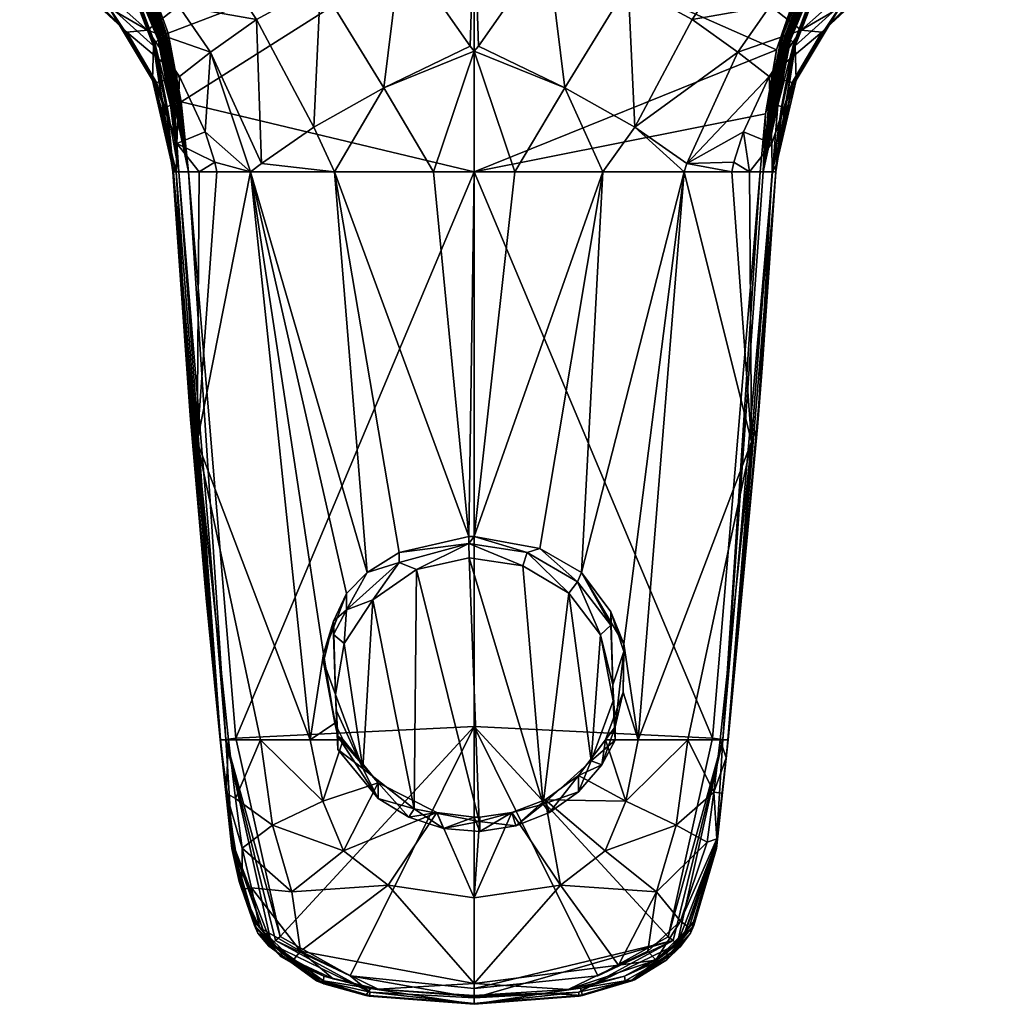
# Model space of a CAD drawing. Header units: centimetres. Extents: x -7.9 to 17.5, y -13 to 6.1.
# Tile 6 of 8: x 2.4 to 10.2, y -13 to -5.1. Entities that reach past the tile are written whole.
import ezdxf

# ---------------------------------------------------------------- set-up
doc = ezdxf.new("R2010")
doc.units = ezdxf.units.CM
doc.layers.get('0').update_dxf_attribs({"true_color": 0x5890e1})

msp = doc.modelspace()

# ---------------------------------------------------------------- meshes
at = {"color": 233, "true_color": 0xe1578f}
mesh = msp.add_polyface(dxfattribs=at)
corners = [(3.5328, -5.226, 58.1233), (3.6375, -5.7717, 58.1242), (3.6498, -5.7682, 58.1283), (3.5561, -5.2121, 58.1316), (3.5443, -5.2191, 58.1279), (3.6624, -5.7646, 58.1314), (3.2152, -4.2725, 58.1321), (3.1696, -4.2468, 58.1204), (3.1527, -4.2724, 58.1067), (2.5575, -3.6479, 58.0655), (3.4921, -5.2533, 58.0977), (3.1248, -4.3232, 58.0743), (3.4835, -5.2601, 58.0897), (3.5937, -5.7856, 58.0989), (2.6151, -3.5271, 58.1326), (3.4753, -5.2667, 58.081), (3.1024, -4.3718, 58.0334), (3.4489, -5.2917, 58.0382), (3.5757, -5.7923, 58.0816), (3.0946, -4.3949, 58.0082), (3.4445, -5.2975, 58.025), (3.5488, -5.8047, 58.0374), (3.438, -5.3143, 57.981), (3.4413, -5.3032, 58.0109), (3.0896, -4.4174, 57.981), (3.5415, -5.8103, 58.0102), (3.5445, -5.8075, 58.0242), (3.5217, -5.2328, 58.118), (3.5112, -5.2397, 58.1119), (3.138, -4.2981, 58.0913), (3.5013, -5.2465, 58.1051), (3.6036, -5.7821, 58.1065), (3.6256, -5.7752, 58.1192), (3.6143, -5.7787, 58.1133), (3.5843, -5.7889, 58.0906), (1.7545, -2.2652, 58.3366), (6.0217, -2.2652, 58.3366), (3.332, -4.6883, 55.0208), (2.9579, -4.4719, 54.837), (3.7283, -4.3945, 54.4837), (2.8041, -4.4179, 54.7531), (3.3918, -4.1478, 54.34), (3.418, -4.0099, 54.1947), (3.9421, -3.8097, 54.0004), (3.2043, -5.1894, 56.8804), (3.2225, -5.2042, 56.7707), (3.4491, -5.6102, 56.8877), (2.9114, -4.8828, 56.875), (2.8954, -4.899, 56.6159), (3.3902, -5.1868, 55.8812), (3.0627, -4.8947, 55.7417), (3.6391, -4.9921, 55.1344), (3.4616, -5.6096, 56.8213), (3.6473, -5.5612, 55.9392), (2.6509, -4.7018, 55.521), (3.4301, -5.5912, 57.111), (3.0592, -4.9738, 57.1002)]
mesh.append_faces([[corners[k] for k in face] for face in [(0, 1, 2), (3, 4, 5), (3, 6, 4), (4, 6, 0), (2, 4, 0), (0, 6, 7), (8, 7, 9), (10, 11, 12), (13, 10, 12), (7, 6, 14), (15, 16, 17), (18, 15, 17), (17, 19, 20), (21, 17, 20), (22, 23, 24), (22, 25, 23), (19, 24, 23), (20, 23, 26), (20, 19, 23), (1, 0, 27), (27, 0, 8), (28, 8, 29), (30, 29, 10), (31, 30, 10), (8, 28, 27), (27, 28, 32), (29, 30, 28), (28, 30, 33), (34, 12, 15), (15, 12, 11), (16, 15, 11), (7, 8, 0), (29, 11, 10), (29, 8, 9), (16, 19, 17), (35, 14, 36), (37, 38, 39), (38, 40, 41), (40, 42, 41), (41, 42, 43), (44, 45, 46), (44, 47, 45), (45, 47, 48), (49, 48, 50), (51, 50, 37), (51, 49, 50), (52, 46, 45), (53, 45, 49), (53, 52, 45), (38, 41, 39), (50, 54, 37), (37, 54, 38), (49, 45, 48), (44, 55, 56), (47, 44, 56), (44, 46, 55), (22, 56, 55), (22, 24, 56)]], dxfattribs={"color": 233})
mesh = msp.add_polyface(dxfattribs=at)
corners = [(4.8963, -6.3292, 54.5727), (5.1586, -9.5537, 55.409), (4.2187, -6.3292, 55.2959), (3.9486, -6.3292, 55.8662), (3.7895, -8.5025, 56.9381), (3.8056, -6.3292, 56.2752), (3.6214, -6.3292, 56.9003), (3.5934, -6.3292, 57.1187), (3.7335, -8.2904, 57.1546), (3.5931, -6.3292, 57.1292), (3.8627, -9.7597, 57.198), (3.5931, -6.3292, 57.981), (3.5443, -5.2191, 58.1279), (3.6498, -5.7682, 58.1283), (3.6624, -5.7646, 58.1314), (3.5937, -5.7856, 58.0989), (3.6432, -6.3292, 58.0939), (3.6036, -5.7821, 58.1065), (3.7204, -6.3292, 58.1313), (3.6143, -5.7787, 58.1133), (3.6256, -5.7752, 58.1192), (3.6375, -5.7717, 58.1242), (6.0217, -2.2652, 58.3366), (2.6151, -3.5271, 58.1326), (3.2152, -4.2725, 58.1321), (6.0217, -4.2688, 58.3316), (3.5561, -5.2121, 58.1316), (6.0217, -6.3292, 58.3213), (4.0141, -4.7197, 54.5617), (3.7283, -4.3945, 54.4837), (4.2479, -4.0897, 54.102), (4.7828, -4.8204, 54.1697), (4.8853, -3.7774, 53.8225), (3.3918, -4.1478, 54.34), (3.9421, -3.8097, 54.0004), (4.6014, -3.4625, 53.7544), (4.5826, -3.2117, 53.651), (6.0217, -3.2492, 53.592), (3.418, -4.0099, 54.1947), (3.8245, -3.7285, 53.9477), (3.332, -4.6883, 55.0208), (3.6391, -4.9921, 55.1344), (4.2675, -5.1027, 54.5911), (3.9311, -6.2507, 55.8823), (3.6266, -6.1002, 56.7721), (3.8543, -6.0052, 55.921), (3.6473, -5.5612, 55.9392), (3.8984, -5.3658, 55.1842), (3.3902, -5.1868, 55.8812), (4.3091, -6.2604, 55.1315), (5.4329, -4.5215, 53.9029), (4.7295, -5.9676, 54.5791), (5.2934, -5.6523, 54.2122)]
mesh.append_faces([[corners[k] for k in face] for face in [(0, 1, 2), (3, 4, 5), (3, 2, 4), (4, 6, 5), (7, 8, 9), (6, 8, 7), (9, 10, 11), (12, 13, 14), (15, 16, 17), (16, 18, 17), (17, 18, 19), (19, 18, 20), (20, 18, 21), (21, 18, 13), (13, 18, 14), (22, 23, 24), (25, 24, 26), (14, 25, 26), (14, 18, 27), (25, 22, 24), (28, 29, 30), (31, 30, 32), (29, 33, 34), (30, 34, 35), (32, 35, 36), (37, 32, 36), (34, 38, 39), (35, 39, 36), (35, 34, 39), (28, 40, 29), (28, 41, 40), (28, 42, 41), (28, 31, 42), (28, 30, 31), (3, 43, 2), (3, 5, 43), (43, 5, 44), (45, 44, 46), (47, 46, 48), (41, 47, 48), (41, 42, 47), (47, 42, 49), (2, 49, 0), (2, 47, 49), (2, 45, 47), (2, 43, 45), (45, 43, 44), (5, 6, 44), (30, 29, 34), (32, 30, 35), (32, 50, 31), (51, 52, 0), (49, 51, 0), (49, 42, 51), (51, 42, 31), (52, 51, 31), (46, 47, 45)]], dxfattribs={"color": 233})
mesh = msp.add_polyface(dxfattribs=at)
corners = [(8.2557, -3.1844, 53.6397), (7.4579, -3.2099, 53.6502), (7.9327, -2.7792, 53.5146), (6.0217, -9.2622, 55.1474), (6.3493, -6.3292, 54.3041), (7.0571, -6.3292, 54.5206), (6.0217, -6.3292, 54.2852), (7.7131, -6.3292, 55.1216), (6.8846, -9.5535, 55.4089), (8.0949, -6.3292, 55.8662), (8.254, -8.5024, 56.9381), (4.8963, -6.3292, 54.5727), (5.6942, -6.3292, 54.3041), (5.978, -9.2628, 55.1479), (6.0217, -3.2492, 53.592), (7.1581, -3.7774, 53.8225), (6.0217, -4.2653, 53.7996), (6.6106, -4.5215, 53.9029), (6.0559, -5.3174, 54.0378), (6.7501, -5.6523, 54.2122), (6.0217, -5.3577, 54.047), (7.4421, -3.4625, 53.7544), (7.7956, -4.0897, 54.102), (8.1014, -3.8097, 54.0004), (7.776, -5.1027, 54.5911), (8.1451, -5.3658, 55.1842), (7.314, -5.9676, 54.5791), (7.2606, -4.8204, 54.1697), (8.3151, -4.3945, 54.4837), (8.0293, -4.7197, 54.5617), (8.2189, -3.7285, 53.9477), (7.7344, -6.2604, 55.1315), (8.1892, -6.0052, 55.921), (8.1124, -6.2507, 55.8823), (8.3961, -5.5612, 55.9392), (8.4044, -4.9921, 55.1344), (8.3231, -6.3292, 58.1313), (8.3679, -5.8605, 58.1313), (6.0217, -6.3292, 58.3213), (8.4564, -5.3471, 58.1315), (6.0217, -4.2688, 58.3316), (8.8256, -4.2777, 58.132), (6.0217, -2.2652, 58.3366), (9.1334, -3.8088, 58.1324), (3.6624, -5.7646, 58.1314), (5.4329, -4.5215, 53.9029), (4.8853, -3.7774, 53.8225), (5.9876, -5.3174, 54.0378), (5.2934, -5.6523, 54.2122), (4.7828, -4.8204, 54.1697)]
mesh.append_faces([[corners[k] for k in face] for face in [(0, 1, 2), (3, 4, 5), (3, 6, 4), (5, 7, 8), (9, 10, 7), (11, 12, 13), (13, 12, 6), (14, 1, 15), (16, 15, 17), (18, 17, 19), (20, 19, 4), (6, 20, 4), (15, 1, 21), (22, 21, 23), (24, 25, 26), (27, 26, 19), (17, 27, 19), (17, 15, 27), (27, 15, 22), (28, 22, 23), (28, 27, 22), (28, 29, 27), (30, 23, 21), (1, 30, 21), (31, 9, 7), (26, 7, 5), (19, 5, 4), (19, 26, 5), (19, 20, 18), (18, 20, 16), (17, 18, 16), (16, 14, 15), (32, 33, 31), (34, 31, 25), (29, 35, 24), (27, 24, 26), (27, 29, 24), (22, 15, 21), (7, 26, 31), (31, 26, 25), (33, 9, 31), (36, 37, 38), (38, 37, 39), (40, 39, 41), (42, 41, 43), (42, 40, 41), (40, 38, 39), (44, 38, 40), (45, 46, 16), (47, 16, 20), (48, 20, 12), (14, 16, 46), (20, 6, 12), (49, 45, 48), (20, 48, 47), (47, 48, 45), (16, 47, 45), (48, 12, 11)]], dxfattribs={"color": 233})
mesh = msp.add_polyface(dxfattribs=at)
corners = [(8.3151, -4.3945, 54.4837), (8.1014, -3.8097, 54.0004), (8.6516, -4.1478, 54.34), (9.0856, -4.4719, 54.837), (9.2395, -4.4179, 54.7531), (9.4372, -4.5345, 55.006), (9.3925, -4.7018, 55.521), (9.662, -4.6444, 55.3641), (9.9089, -4.7036, 55.8982), (9.5767, -4.723, 56.3615), (9.9809, -4.6953, 56.0997), (10.1739, -4.5024, 56.8683), (9.5035, -4.6484, 56.8708), (9.1481, -4.899, 56.6159), (8.9807, -4.8947, 55.7417), (8.6533, -5.1868, 55.8812), (8.7115, -4.6883, 55.0208), (8.0293, -4.7197, 54.5617), (8.6246, -4.0093, 54.1942), (9.1753, -4.8522, 56.8507), (9.1321, -4.8828, 56.875), (8.8209, -5.2042, 56.7707), (8.4044, -4.9921, 55.1344), (10.2098, -4.3924, 57.0901), (9.528, -4.5499, 57.0928), (8.9843, -4.9738, 57.1002), (8.6054, -5.3143, 57.981), (8.9539, -4.4174, 57.981), (9.5091, -3.7774, 57.981), (8.8256, -4.2777, 58.132), (8.4991, -5.2191, 58.1279), (8.5106, -5.226, 58.1233), (8.8738, -4.2468, 58.1204), (8.8907, -4.2724, 58.1067), (9.1334, -3.8088, 58.1324), (8.9054, -4.2981, 58.0913), (8.9186, -4.3232, 58.0743), (8.5514, -5.2533, 58.0977), (8.9488, -4.3949, 58.0082), (8.6022, -5.3032, 58.0109), (8.9411, -4.3718, 58.0334), (8.4564, -5.3471, 58.1315), (8.5681, -5.2667, 58.081), (8.5945, -5.2917, 58.0382), (8.56, -5.2601, 58.0897), (8.5218, -5.2328, 58.118), (8.5323, -5.2397, 58.1119), (8.5421, -5.2465, 58.1051), (8.5989, -5.2975, 58.025)]
mesh.append_faces([[corners[k] for k in face] for face in [(0, 1, 2), (3, 2, 4), (5, 3, 4), (5, 6, 3), (5, 7, 6), (6, 7, 8), (9, 8, 10), (11, 9, 10), (11, 12, 9), (9, 12, 13), (14, 13, 15), (0, 16, 17), (0, 3, 16), (0, 2, 3), (4, 2, 18), (13, 12, 19), (20, 19, 12), (20, 13, 19), (20, 21, 13), (8, 9, 6), (6, 9, 14), (16, 14, 22), (14, 16, 6), (6, 16, 3), (13, 14, 9), (22, 17, 16), (23, 24, 11), (11, 24, 12), (12, 24, 20), (20, 24, 25), (26, 25, 27), (27, 25, 24), (28, 24, 23), (28, 27, 24), (29, 30, 31), (32, 31, 33), (34, 33, 35), (36, 35, 37), (38, 39, 27), (28, 38, 27), (28, 40, 38), (28, 36, 40), (36, 34, 35), (32, 34, 29), (31, 32, 29), (29, 41, 30), (42, 43, 40), (36, 42, 40), (36, 44, 42), (36, 37, 44), (45, 46, 33), (31, 45, 33), (37, 35, 47), (47, 35, 46), (46, 35, 33), (48, 38, 43), (43, 38, 40)]], dxfattribs={"color": 233})
mesh = msp.add_polyface(dxfattribs=at)
corners = [(8.4044, -4.9921, 55.1344), (8.6533, -5.1868, 55.8812), (8.1451, -5.3658, 55.1842), (9.1321, -4.8828, 56.875), (8.8392, -5.1894, 56.8804), (8.8209, -5.2042, 56.7707), (8.5818, -5.6096, 56.8213), (8.3961, -5.5612, 55.9392), (8.4168, -6.1002, 56.7721), (8.5878, -5.6255, 56.888), (9.1481, -4.899, 56.6159), (8.9807, -4.8947, 55.7417), (7.776, -5.1027, 54.5911), (7.7344, -6.2604, 55.1315), (8.1892, -6.0052, 55.921), (8.9843, -4.9738, 57.1002), (8.6133, -5.5912, 57.111), (8.4541, -6.2764, 57.1229), (8.6054, -5.3143, 57.981), (8.4632, -6.1826, 57.3058), (8.5155, -5.894, 57.1579), (8.4504, -6.3292, 57.981), (8.4564, -5.3471, 58.1315), (8.3937, -5.7682, 58.1283), (8.4991, -5.2191, 58.1279), (8.56, -5.2601, 58.0897), (8.5514, -5.2533, 58.0977), (8.4498, -5.7856, 58.0989), (8.4591, -5.7889, 58.0906), (8.3491, -6.3292, 58.1245), (8.4947, -5.8047, 58.0374), (8.4224, -6.3292, 58.0688), (8.4989, -5.8075, 58.0242), (8.5989, -5.2975, 58.025), (8.6022, -5.3032, 58.0109), (8.502, -5.8103, 58.0102), (8.9539, -4.4174, 57.981), (8.3679, -5.8605, 58.1313), (8.5945, -5.2917, 58.0382), (8.4677, -5.7923, 58.0816), (8.5681, -5.2667, 58.081), (8.4398, -5.7821, 58.1065), (8.5421, -5.2465, 58.1051), (8.4291, -5.7787, 58.1133), (8.5323, -5.2397, 58.1119), (8.4179, -5.7752, 58.1192), (8.5218, -5.2328, 58.118), (8.406, -5.7717, 58.1242), (8.5106, -5.226, 58.1233), (8.9488, -4.3949, 58.0082)]
mesh.append_faces([[corners[k] for k in face] for face in [(0, 1, 2), (3, 4, 5), (5, 4, 6), (7, 6, 8), (4, 9, 6), (6, 9, 8), (1, 7, 2), (1, 5, 7), (1, 10, 5), (1, 0, 11), (6, 7, 5), (2, 12, 0), (13, 7, 14), (14, 7, 8), (4, 15, 16), (9, 16, 17), (9, 4, 16), (4, 3, 15), (18, 19, 20), (16, 20, 17), (16, 18, 20), (16, 15, 18), (18, 21, 19), (22, 23, 24), (25, 26, 27), (28, 27, 29), (30, 31, 32), (33, 32, 34), (34, 35, 18), (36, 34, 18), (35, 21, 18), (22, 37, 23), (32, 35, 34), (32, 33, 30), (30, 33, 38), (39, 38, 40), (28, 40, 25), (27, 28, 25), (40, 28, 39), (39, 28, 29), (27, 41, 29), (27, 26, 41), (41, 26, 42), (43, 42, 44), (45, 44, 46), (47, 46, 48), (23, 48, 24), (23, 47, 48), (23, 29, 47), (47, 29, 45), (46, 47, 45), (45, 29, 43), (44, 45, 43), (29, 41, 43), (43, 41, 42), (38, 39, 30), (30, 39, 31), (34, 49, 33)]], dxfattribs={"color": 233})
mesh = msp.add_polyface(dxfattribs=at)
corners = [(3.5934, -6.3292, 57.1187), (3.5931, -6.3292, 57.1292), (3.5906, -6.2921, 57.1199), (3.5893, -6.2766, 57.1245), (3.5838, -6.2159, 57.2924), (3.5833, -6.2101, 57.3299), (3.5827, -6.2041, 57.3393), (3.5728, -6.1257, 57.2365), (3.5702, -6.1078, 57.2222), (3.573, -6.127, 57.2374), (3.5697, -6.1046, 57.2199), (3.5521, -6.0044, 57.1758), (3.5702, -6.1079, 57.2221), (3.438, -5.3143, 57.981), (3.5931, -6.3292, 57.981), (3.5415, -5.8103, 58.0102), (3.4413, -5.3032, 58.0109), (3.5445, -5.8075, 58.0242), (3.4445, -5.2975, 58.025), (3.5488, -5.8047, 58.0374), (3.4489, -5.2917, 58.0382), (3.5757, -5.7923, 58.0816), (3.4753, -5.2667, 58.081), (3.5843, -5.7889, 58.0906), (3.4835, -5.2601, 58.0897), (3.5937, -5.7856, 58.0989), (3.4921, -5.2533, 58.0977), (3.6036, -5.7821, 58.1065), (3.5013, -5.2465, 58.1051), (3.6143, -5.7787, 58.1133), (3.5112, -5.2397, 58.1119), (3.6256, -5.7752, 58.1192), (3.5217, -5.2328, 58.118), (3.6375, -5.7717, 58.1242), (3.6432, -6.3292, 58.0939), (3.5984, -6.3292, 58.0207), (3.6266, -6.1002, 56.7721), (3.6214, -6.3292, 56.9003), (3.4491, -5.6102, 56.8877), (3.6473, -5.5612, 55.9392), (3.4616, -5.6096, 56.8213), (3.4301, -5.5912, 57.111), (3.528, -5.894, 57.1579), (3.5877, -6.2581, 57.1296), (3.5856, -6.2352, 57.1621), (3.585, -6.229, 57.1903), (3.5846, -6.2243, 57.2223), (3.5794, -6.175, 57.2935)]
mesh.append_faces([[corners[k] for k in face] for face in [(0, 1, 2), (2, 1, 3), (4, 5, 6), (7, 8, 9), (9, 8, 10), (11, 9, 10), (11, 12, 9), (13, 14, 15), (16, 15, 17), (18, 17, 19), (20, 19, 21), (22, 21, 23), (24, 23, 25), (26, 25, 27), (28, 27, 29), (30, 29, 31), (32, 31, 33), (23, 21, 34), (25, 23, 34), (19, 17, 35), (34, 19, 35), (34, 21, 19), (14, 35, 15), (15, 35, 17), (36, 37, 38), (39, 36, 40), (40, 36, 38), (0, 2, 37), (37, 2, 3), (38, 3, 41), (38, 37, 3), (42, 41, 3), (43, 42, 3), (43, 11, 42), (43, 44, 11), (11, 44, 12), (12, 44, 45), (9, 45, 46), (47, 46, 4), (4, 6, 47), (47, 9, 46), (9, 12, 45), (10, 47, 11), (8, 7, 47), (47, 6, 11), (11, 6, 42), (42, 6, 13), (41, 42, 13), (13, 6, 14), (14, 6, 5), (1, 5, 4), (4, 46, 1), (1, 46, 45), (45, 3, 1), (45, 44, 3), (3, 44, 43), (1, 14, 5)]], dxfattribs={"color": 233})
mesh = msp.add_polyface(dxfattribs=at)
corners = [(8.0949, -6.3292, 55.8662), (8.2378, -6.3292, 56.2752), (8.254, -8.5024, 56.9381), (8.422, -6.3292, 56.9003), (8.4504, -6.3292, 57.1292), (8.3434, -7.8745, 57.1589), (8.4501, -6.3292, 57.1187), (8.3022, -8.3845, 57.1565), (8.0674, -10.9012, 57.2191), (8.0668, -10.9015, 57.2036), (8.065, -10.9016, 57.1882), (8.4819, -6.055, 57.1926), (8.482, -6.0547, 57.1925), (8.4639, -6.1769, 57.2964), (8.4533, -6.2862, 57.1257), (8.4541, -6.2764, 57.1229), (8.4568, -6.2469, 57.138), (8.4597, -6.2147, 57.3022), (8.4632, -6.1827, 57.3058), (8.4607, -6.205, 57.3414), (8.4632, -6.1826, 57.3058), (8.4504, -6.3292, 57.981), (8.4224, -6.3292, 58.0688), (8.0674, -10.9012, 57.981), (8.0651, -10.9009, 58.0078), (8.0225, -10.8966, 58.0893), (8.3491, -6.3292, 58.1245), (8.3231, -6.3292, 58.1313), (7.9412, -10.8882, 58.1313), (8.0019, -10.9011, 56.9801), (8.1892, -6.0052, 55.921), (8.4168, -6.1002, 56.7721), (8.1124, -6.2507, 55.8823), (8.5878, -5.6255, 56.888), (8.4589, -6.2248, 57.2186), (8.4592, -6.2214, 57.2463), (8.4581, -6.2321, 57.1742), (8.5155, -5.894, 57.1579), (8.3679, -5.8605, 58.1313), (8.3937, -5.7682, 58.1283), (8.4677, -5.7923, 58.0816), (8.4989, -5.8075, 58.0242), (8.502, -5.8103, 58.0102)]
mesh.append_faces([[corners[k] for k in face] for face in [(0, 1, 2), (2, 1, 3), (4, 5, 6), (6, 5, 7), (7, 5, 8), (9, 7, 8), (9, 10, 7), (11, 12, 13), (14, 15, 16), (14, 6, 15), (14, 4, 6), (17, 18, 19), (17, 19, 20), (18, 20, 19), (18, 13, 20), (21, 22, 23), (23, 22, 24), (24, 22, 25), (25, 22, 26), (27, 25, 26), (27, 28, 25), (10, 29, 2), (7, 2, 3), (6, 7, 3), (7, 10, 2), (23, 8, 21), (21, 8, 4), (4, 8, 5), (30, 31, 1), (32, 1, 0), (31, 33, 3), (1, 31, 3), (1, 32, 30), (3, 15, 6), (3, 33, 15), (34, 35, 4), (36, 4, 14), (16, 36, 14), (36, 34, 4), (35, 17, 4), (4, 17, 21), (21, 17, 20), (37, 20, 11), (12, 20, 13), (15, 37, 16), (16, 37, 11), (16, 11, 36), (36, 11, 34), (34, 11, 13), (35, 13, 17), (35, 34, 13), (13, 18, 17), (27, 26, 38), (38, 26, 39), (40, 26, 22), (41, 22, 42), (22, 21, 42)]], dxfattribs={"color": 233})
mesh = msp.add_polyface(dxfattribs=at)
corners = [(5.2465, -11.2457, 56.0333), (4.9646, -10.9012, 56.014), (4.9223, -10.872, 55.8437), (5.1586, -9.5537, 55.409), (5.4168, -9.4715, 55.0231), (4.9941, -9.8541, 55.1475), (4.9941, -9.7233, 55.5503), (4.8874, -9.9458, 55.5428), (4.8069, -10.2077, 55.8478), (4.8069, -10.2723, 55.649), (4.8979, -10.765, 55.9982), (5.4168, -9.393, 55.2646), (4.8874, -10.0532, 55.2121), (4.0415, -10.9011, 56.9801), (4.301, -10.9012, 56.6041), (4.0997, -11.3726, 56.9884), (4.7005, -10.9012, 56.1874), (4.8024, -11.3954, 56.2802), (4.8963, -6.3292, 54.5727), (5.978, -9.2628, 55.1479), (4.2187, -6.3292, 55.2959), (3.7895, -8.5025, 56.9381), (3.9783, -10.9016, 57.1882), (4.0244, -11.3287, 57.1934), (3.976, -10.9012, 57.219), (3.8627, -9.7597, 57.198), (3.7335, -8.2904, 57.1546), (3.5931, -6.3292, 57.1292), (6.0217, -10.7923, 58.29), (6.0217, -6.3292, 58.3213), (4.1023, -10.8882, 58.1313), (3.7204, -6.3292, 58.1313), (4.0209, -10.8966, 58.0893), (3.6432, -6.3292, 58.0939), (3.9783, -10.9009, 58.0078), (3.5984, -6.3292, 58.0207), (3.976, -10.9012, 57.981), (3.5931, -6.3292, 57.981), (3.6214, -6.3292, 56.9003), (5.1253, -11.1312, 55.5006), (4.9223, -10.9795, 55.513), (4.9097, -10.662, 55.3533), (4.9048, -10.5345, 55.3068), (5.5572, -9.5296, 54.9803), (5.2035, -9.7723, 55.0592), (4.9744, -10.1252, 55.1738), (5.5382, -11.4547, 55.6058)]
mesh.append_faces([[corners[k] for k in face] for face in [(0, 1, 2), (3, 4, 5), (6, 5, 7), (8, 7, 9), (10, 9, 2), (1, 10, 2), (8, 6, 7), (6, 3, 5), (3, 11, 4), (5, 12, 7), (8, 9, 10), (13, 14, 15), (14, 16, 17), (17, 16, 1), (11, 18, 19), (11, 3, 18), (20, 3, 6), (8, 20, 6), (8, 16, 20), (8, 10, 16), (16, 10, 1), (20, 16, 21), (13, 21, 14), (14, 21, 16), (22, 23, 24), (24, 25, 22), (22, 25, 26), (26, 25, 27), (28, 29, 30), (30, 29, 31), (30, 31, 32), (32, 31, 33), (34, 33, 35), (36, 35, 37), (36, 34, 35), (34, 32, 33), (23, 22, 13), (13, 22, 21), (21, 22, 26), (38, 21, 26), (37, 25, 36), (36, 25, 24), (39, 40, 41), (42, 39, 41), (4, 43, 44), (5, 44, 45), (12, 45, 42), (12, 5, 45), (5, 4, 44), (42, 45, 39), (39, 45, 44), (46, 39, 44), (42, 2, 9), (7, 12, 42), (42, 41, 2), (2, 41, 40), (9, 7, 42)]], dxfattribs={"color": 233})
mesh = msp.add_polyface(dxfattribs=at)
corners = [(7.1386, -10.4583, 55.282), (7.0383, -10.0548, 55.1509), (7.1211, -9.977, 55.1874), (6.8524, -9.6295, 55.0744), (6.7832, -9.7184, 55.0416), (6.4476, -9.3918, 54.9972), (6.4122, -9.5005, 54.9708), (5.978, -9.3194, 54.9737), (5.9817, -9.4341, 54.9492), (5.978, -9.2628, 55.1479), (5.4168, -9.393, 55.2646), (5.4168, -9.4715, 55.0231), (7.7424, -10.9012, 56.6041), (8.0019, -10.9011, 56.9801), (7.95, -11.3207, 56.9874), (7.0789, -10.9012, 56.014), (7.2205, -10.5164, 55.9516), (7.3429, -10.9012, 56.1874), (7.226, -10.1285, 55.8109), (7.7131, -6.3292, 55.1216), (6.8846, -9.5535, 55.4089), (7.0571, -6.3292, 54.5206), (6.5492, -9.3601, 55.2346), (6.0217, -9.2622, 55.1474), (8.254, -8.5024, 56.9381), (6.0217, -6.3292, 54.2852), (8.065, -10.9016, 57.1882), (8.0668, -10.9015, 57.2036), (8.05, -11.0446, 57.1897), (8.3231, -6.3292, 58.1313), (6.0217, -6.3292, 58.3213), (7.9412, -10.8882, 58.1313), (6.0217, -10.7923, 58.29), (7.1211, -9.8696, 55.5181), (7.226, -10.1898, 55.6221), (7.1561, -10.7958, 55.819), (6.8624, -11.1864, 56.0281), (7.0493, -11.1023, 55.553), (7.1561, -10.9033, 55.4883), (6.9637, -11.0684, 55.4803), (7.1394, -10.5862, 55.3261), (5.5572, -9.5296, 54.9803), (5.5382, -11.4547, 55.6058), (5.2035, -9.7723, 55.0592), (6.0618, -11.5586, 55.6395), (6.5763, -11.4192, 55.5943)]
mesh.append_faces([[corners[k] for k in face] for face in [(0, 1, 2), (2, 1, 3), (3, 1, 4), (5, 4, 6), (7, 6, 8), (7, 5, 6), (5, 3, 4), (9, 7, 10), (10, 7, 11), (12, 13, 14), (15, 16, 17), (17, 16, 18), (19, 18, 20), (21, 20, 22), (23, 21, 22), (13, 12, 24), (24, 12, 17), (19, 17, 18), (19, 24, 17), (23, 9, 25), (26, 27, 28), (28, 13, 26), (29, 30, 31), (31, 30, 32), (9, 23, 7), (7, 23, 5), (5, 23, 22), (3, 22, 20), (2, 20, 33), (2, 3, 20), (20, 18, 33), (33, 18, 34), (34, 18, 16), (35, 34, 16), (36, 37, 15), (15, 37, 35), (16, 15, 35), (37, 38, 35), (3, 5, 22), (39, 40, 38), (37, 39, 38), (8, 41, 7), (7, 41, 11), (42, 43, 41), (44, 41, 8), (45, 8, 6), (4, 45, 6), (4, 39, 45), (4, 1, 39), (39, 1, 40), (40, 1, 0), (45, 44, 8), (44, 42, 41), (38, 40, 35), (35, 40, 0), (33, 0, 2), (33, 34, 0), (34, 35, 0)]], dxfattribs={"color": 233})
mesh = msp.add_polyface(dxfattribs=at)
corners = [(4.0997, -11.3726, 56.9884), (4.301, -10.9012, 56.6041), (4.3962, -11.5869, 56.6678), (4.153, -11.7711, 56.9953), (4.5536, -12.1247, 56.7255), (4.2286, -12.0906, 57.0009), (4.6236, -12.6024, 57.0098), (4.8024, -11.3954, 56.2802), (5.3283, -12.0697, 56.4251), (4.9687, -11.7943, 56.364), (4.8107, -12.8034, 57.2521), (4.5624, -12.6745, 57.2197), (4.8867, -12.8233, 57.2214), (4.4697, -12.6146, 57.251), (4.2909, -12.411, 57.2149), (4.2564, -12.366, 57.2496), (4.1497, -12.1044, 57.2057), (4.1274, -12.0408, 57.241), (4.0244, -11.3287, 57.1934), (3.976, -10.9012, 57.219), (4.0698, -11.7738, 57.9806), (4.0649, -11.7213, 58.0054), (3.976, -10.9012, 57.981), (4.2795, -12.4566, 57.9779), (5.0215, -12.799, 58.1313), (4.4577, -12.4838, 58.1313), (4.4205, -12.5162, 58.1138), (4.0209, -10.8966, 58.0893), (4.3877, -12.5447, 58.0772), (4.0713, -11.7204, 58.0308), (4.3676, -12.5622, 58.0281), (4.7517, -12.8394, 58.0005), (4.754, -12.8341, 58.0266), (5.1824, -12.9313, 58.0761), (4.1023, -10.8882, 58.1313), (3.9783, -10.9009, 58.0078), (4.8098, -12.8641, 57.975), (4.0415, -10.9011, 56.9801), (4.2532, -12.394, 57.621), (4.4655, -12.648, 57.6224), (4.8064, -12.841, 57.6234), (6.0217, -10.7923, 58.29)]
mesh.append_faces([[corners[k] for k in face] for face in [(0, 1, 2), (3, 2, 4), (5, 4, 6), (5, 3, 4), (2, 1, 7), (4, 8, 6), (4, 2, 9), (9, 2, 7), (3, 0, 2), (10, 11, 12), (10, 13, 11), (11, 13, 14), (14, 13, 15), (16, 15, 17), (18, 17, 19), (18, 16, 17), (16, 14, 15), (20, 21, 22), (20, 23, 21), (24, 25, 26), (26, 25, 27), (28, 27, 29), (30, 29, 21), (23, 30, 21), (23, 31, 30), (30, 31, 32), (28, 32, 33), (26, 28, 33), (26, 27, 28), (34, 27, 25), (27, 35, 29), (29, 35, 21), (21, 35, 22), (23, 36, 31), (32, 28, 30), (30, 28, 29), (12, 11, 6), (6, 11, 14), (5, 14, 16), (3, 16, 18), (0, 18, 37), (0, 3, 18), (3, 5, 16), (5, 6, 14), (22, 19, 20), (20, 19, 17), (38, 17, 15), (13, 38, 15), (13, 39, 38), (13, 10, 39), (39, 10, 40), (23, 40, 36), (23, 39, 40), (39, 23, 38), (38, 23, 20), (17, 38, 20), (34, 25, 41)]], dxfattribs={"color": 233})
mesh = msp.add_polyface(dxfattribs=at)
corners = [(5.2465, -11.3732, 55.6409), (4.9223, -10.872, 55.8437), (4.9223, -10.9795, 55.513), (5.2465, -11.2457, 56.0333), (5.4942, -11.5236, 55.6899), (5.7195, -11.4866, 56.0692), (5.7726, -11.6133, 55.719), (6.0217, -11.5239, 56.0772), (6.0654, -11.637, 55.7267), (6.0654, -11.5232, 56.077), (6.0217, -12.1727, 56.4487), (6.3246, -11.4864, 56.0692), (6.0217, -12.8619, 57.0143), (6.7151, -12.0697, 56.4251), (4.9687, -11.7943, 56.364), (4.8024, -11.3954, 56.2802), (5.3283, -12.0697, 56.4251), (4.6236, -12.6024, 57.0098), (4.5536, -12.1247, 56.7255), (4.9646, -10.9012, 56.014), (6.5943, -12.9389, 57.2513), (6.0217, -12.9655, 57.2551), (6.0217, -12.959, 57.2247), (5.2473, -12.9069, 57.2232), (5.1869, -12.9031, 57.2537), (4.8107, -12.8034, 57.2521), (4.8867, -12.8233, 57.2214), (5.1489, -12.9586, 57.9745), (6.0217, -13.0294, 57.9743), (5.1765, -12.9629, 57.9999), (4.8098, -12.8641, 57.975), (4.7517, -12.8394, 58.0005), (5.0215, -12.799, 58.1313), (5.1824, -12.9313, 58.0761), (6.0217, -12.9763, 58.0966), (6.0217, -12.9025, 58.1313), (6.0217, -13.0217, 58.0289), (5.1775, -12.9573, 58.0261), (4.754, -12.8341, 58.0266), (4.8064, -12.841, 57.6234), (6.0217, -10.7923, 58.29), (4.4577, -12.4838, 58.1313), (6.3558, -11.5934, 55.7126), (6.0618, -11.5586, 55.6395), (5.5382, -11.4547, 55.6058), (5.1253, -11.1312, 55.5006), (4.4205, -12.5162, 58.1138)]
mesh.append_faces([[corners[k] for k in face] for face in [(0, 1, 2), (0, 3, 1), (0, 4, 3), (3, 4, 5), (5, 4, 6), (7, 6, 8), (9, 7, 8), (7, 5, 6), (7, 9, 10), (10, 9, 11), (12, 10, 13), (14, 15, 3), (5, 14, 3), (5, 16, 14), (5, 10, 16), (5, 7, 10), (10, 12, 16), (16, 12, 17), (18, 14, 16), (15, 19, 3), (20, 21, 22), (22, 21, 23), (23, 21, 24), (25, 23, 24), (25, 26, 23), (27, 28, 29), (30, 29, 31), (32, 33, 34), (35, 32, 34), (30, 27, 29), (34, 33, 36), (36, 33, 37), (29, 37, 38), (31, 29, 38), (38, 37, 33), (28, 36, 29), (29, 36, 37), (26, 17, 23), (17, 12, 23), (23, 12, 22), (25, 24, 39), (39, 24, 27), (30, 39, 27), (21, 28, 24), (24, 28, 27), (21, 20, 28), (40, 41, 32), (35, 40, 32), (42, 11, 8), (8, 11, 9), (42, 8, 43), (43, 8, 6), (44, 6, 4), (0, 44, 4), (0, 45, 44), (0, 2, 45), (44, 43, 6), (32, 46, 33)]], dxfattribs={"color": 233})
mesh = msp.add_polyface(dxfattribs=at)
corners = [(7.4898, -12.1247, 56.7255), (6.7151, -12.0697, 56.4251), (7.0747, -11.7943, 56.364), (7.6472, -11.5869, 56.6678), (7.241, -11.3954, 56.2802), (7.7424, -10.9012, 56.6041), (7.3429, -10.9012, 56.1874), (7.95, -11.3207, 56.9874), (6.3246, -11.4864, 56.0692), (6.5919, -11.3836, 56.0511), (6.8624, -11.1864, 56.0281), (7.0789, -10.9012, 56.014), (7.8982, -11.7235, 56.9945), (7.682, -12.3598, 57.0055), (6.0217, -12.1727, 56.4487), (8.05, -11.0446, 57.1897), (8.0668, -10.9015, 57.2036), (8.019, -11.3298, 57.1935), (7.9794, -11.693, 57.2171), (7.9763, -11.6964, 57.199), (8.0674, -10.9012, 57.2191), (7.9805, -11.692, 57.2355), (7.787, -12.3659, 57.249), (7.9737, -11.7738, 57.9806), (8.0674, -10.9012, 57.981), (7.9785, -11.7213, 58.0054), (7.9412, -10.8882, 58.1313), (7.584, -12.4858, 58.1313), (8.0225, -10.8966, 58.0893), (7.6229, -12.5162, 58.1138), (7.9721, -11.7204, 58.0308), (8.0651, -10.9009, 58.0078), (7.6558, -12.5447, 58.0772), (7.764, -12.4566, 57.9779), (7.6759, -12.5622, 58.0281), (7.7522, -12.4117, 57.2148), (8.0019, -10.9011, 56.9801), (7.7903, -12.394, 57.621), (6.0217, -12.9025, 58.1313), (7.0159, -12.8008, 58.1313), (6.0217, -10.7923, 58.29), (6.6267, -11.4849, 55.6773), (6.8624, -11.318, 55.6231), (6.3558, -11.5934, 55.7126), (7.0493, -11.1023, 55.553), (6.9637, -11.0684, 55.4803), (6.5763, -11.4192, 55.5943), (6.0618, -11.5586, 55.6395)]
mesh.append_faces([[corners[k] for k in face] for face in [(0, 1, 2), (3, 2, 4), (5, 4, 6), (5, 3, 4), (5, 7, 3), (1, 8, 9), (2, 9, 4), (2, 1, 9), (9, 10, 4), (4, 10, 11), (6, 4, 11), (7, 12, 3), (0, 12, 13), (1, 14, 8), (12, 0, 3), (3, 0, 2), (15, 16, 17), (17, 16, 18), (19, 17, 18), (20, 21, 16), (16, 21, 18), (18, 21, 22), (23, 24, 25), (26, 27, 28), (28, 27, 29), (28, 30, 31), (28, 32, 30), (28, 29, 32), (33, 23, 25), (24, 31, 25), (25, 31, 30), (34, 25, 30), (35, 13, 19), (13, 12, 19), (19, 12, 7), (17, 7, 15), (17, 19, 7), (7, 36, 15), (21, 37, 22), (21, 23, 37), (21, 24, 23), (21, 20, 24), (23, 33, 37), (38, 39, 40), (40, 39, 27), (26, 40, 27), (41, 42, 10), (9, 41, 10), (9, 43, 41), (9, 8, 43), (42, 44, 10), (44, 42, 45), (45, 42, 46), (46, 42, 41), (43, 46, 41), (43, 47, 46)]], dxfattribs={"color": 233})
mesh.append_faces([[corners[k] for k in face] for face in [(35, 19, 18), (18, 22, 35)]], dxfattribs={"vtx2": -1, "color": 233})
mesh = msp.add_polyface(dxfattribs=at)
corners = [(7.1823, -12.7143, 57.0117), (6.0217, -12.8619, 57.0143), (6.7151, -12.0697, 56.4251), (7.4199, -12.6022, 57.0098), (7.4898, -12.1247, 56.7255), (7.682, -12.3598, 57.0055), (7.658, -12.5339, 57.2323), (7.787, -12.3659, 57.249), (7.5738, -12.6146, 57.2509), (7.4827, -12.6733, 57.2193), (7.2328, -12.8034, 57.2521), (6.7775, -12.9098, 57.223), (6.8785, -12.8991, 57.2538), (6.5943, -12.9389, 57.2513), (6.0217, -12.959, 57.2247), (7.7522, -12.4117, 57.2148), (7.764, -12.4566, 57.9779), (7.9785, -11.7213, 58.0054), (7.6804, -12.5662, 58.0022), (7.5736, -12.6722, 57.9763), (7.2917, -12.8394, 58.0005), (7.3127, -12.8314, 57.9752), (6.8946, -12.9586, 57.9745), (6.0217, -12.9763, 58.0966), (6.861, -12.9313, 58.0761), (7.6229, -12.5162, 58.1138), (6.0217, -12.9025, 58.1313), (7.0159, -12.8008, 58.1313), (7.6558, -12.5447, 58.0772), (7.2895, -12.8341, 58.0266), (6.8659, -12.9573, 58.0261), (6.8669, -12.9629, 57.9999), (6.0217, -13.0217, 58.0289), (6.0217, -13.0294, 57.9743), (7.6759, -12.5622, 58.0281), (7.9721, -11.7204, 58.0308), (7.584, -12.4858, 58.1313), (7.2371, -12.841, 57.6234), (7.5779, -12.648, 57.6224), (7.7903, -12.394, 57.621)]
mesh.append_faces([[corners[k] for k in face] for face in [(0, 1, 2), (3, 4, 5), (3, 0, 4), (4, 0, 2), (6, 7, 8), (9, 8, 10), (11, 10, 12), (13, 11, 12), (13, 14, 11), (11, 9, 10), (8, 9, 6), (6, 9, 15), (7, 6, 15), (16, 17, 18), (19, 18, 20), (21, 20, 22), (21, 19, 20), (23, 24, 25), (26, 25, 27), (26, 23, 25), (28, 25, 24), (29, 24, 30), (31, 30, 32), (33, 31, 32), (33, 22, 31), (31, 22, 20), (29, 20, 34), (28, 34, 35), (36, 27, 25), (23, 32, 24), (24, 32, 30), (19, 16, 18), (34, 18, 17), (34, 20, 18), (30, 31, 29), (29, 31, 20), (24, 29, 28), (28, 29, 34), (11, 14, 1), (0, 11, 1), (0, 9, 11), (0, 3, 9), (9, 3, 5), (15, 9, 5), (33, 13, 22), (22, 13, 12), (37, 12, 10), (38, 10, 8), (39, 8, 7), (39, 16, 38), (8, 39, 38), (16, 19, 38), (38, 19, 21), (37, 21, 22), (12, 37, 22), (21, 37, 38), (38, 37, 10)]], dxfattribs={"color": 233})

doc.saveas('drawing.dxf')
